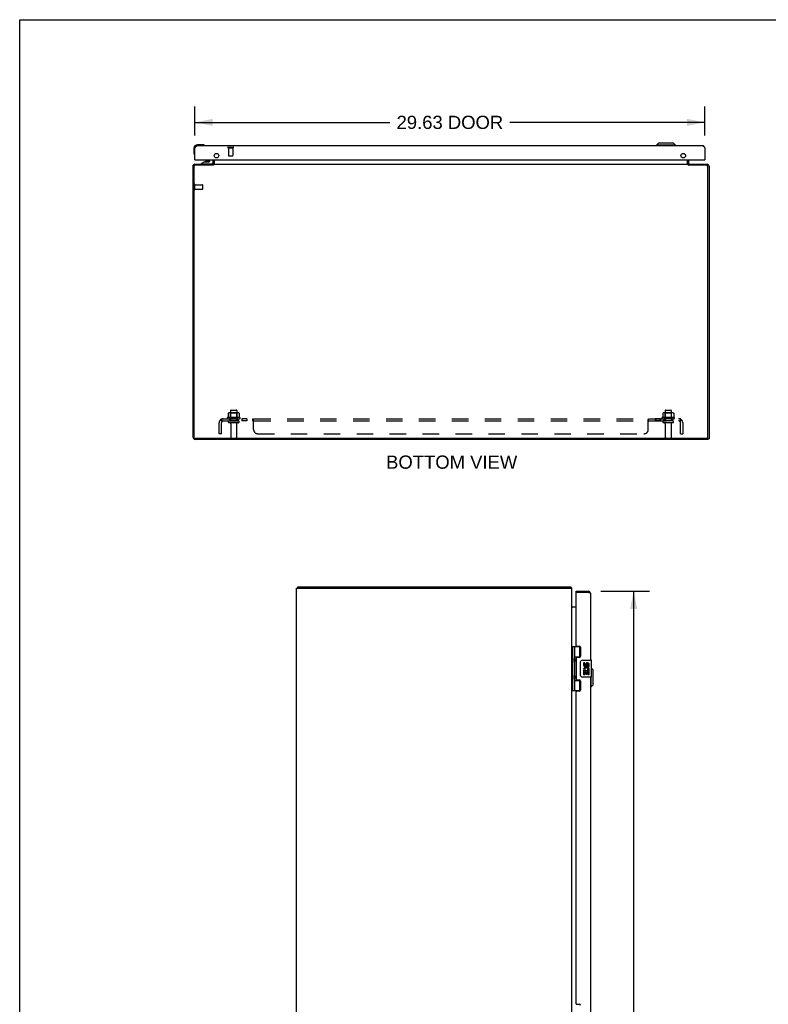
# Model space of a CAD drawing. Header units: inches. Extents: x 0 to 174, y 0 to 113.
# Tile 2 of 5: x 0 to 44, y 55 to 113. Entities that reach past the tile are written whole.
import ezdxf

# ---------------------------------------------------------------- set-up
doc = ezdxf.new("R2010")
doc.units = ezdxf.units.IN
doc.header["$LTSCALE"] = 9.570866
doc.header["$MEASUREMENT"] = 0
doc.linetypes.add('HIDDEN', pattern=[0.2, 0.1, -0.1])
doc.layers.get('0').update_dxf_attribs({"linetype": 'CONTINUOUS'})
for name, color, linetype in [('02___PRT_ALL_AXES', 7, 'CONTINUOUS'), ('DEFAULT_2', 8, 'HIDDEN'), ('DIMENSIONS', 7, 'CONTINUOUS')]:
    doc.layers.add(name, color=color, linetype=linetype)
doc.styles.get("Standard").update_dxf_attribs({"font": 'arial.ttf'})
doc.dimstyles.new('DIMSTYLE_1', dxfattribs={"dimtxt": 0.767717, "dimasz": 1.023622, "dimexe": 0.09, "dimexo": 0.07, "dimgap": 0.0375, "dimtad": 0, "dimtih": 1, "dimtoh": 1, "dimzin": 4, "dimdsep": 46, "dimtxsty": 'Standard', "dimblk": '_FILLED', "dimblk1": '_FILLED', "dimblk2": '_FILLED', "dimcen": 0.09, "dimazin": 1, "dimtfac": 1, "dimtdec": 3, "dimtofl": 0, "dimtmove": 0, "dimatfit": 3, "dimldrblk": '_FILLED', "dimfxl": 0, "dimtolj": 1, "dimtzin": 4, "dimarcsym": 0})

# ---------------------------------------------------------------- blocks, each defined once
blk = doc.blocks.new('_FILLED')
at = {"color": 0, "linetype": 'ByBlock'}
blk.add_solid([(0, 0), (-1, 0.2), (-1, -0.2)], dxfattribs=at)
blk = doc.blocks.new('*D4')
at = {"layer": 'DIMENSIONS', "color": 2, "linetype": 'Continuous'}
for p, q in [((33.763, 79.354), (36.602, 79.354)), ((35.68, 79.354), (35.68, 44.998)), ((35.68, 7.854), (35.68, 42.311)), ((33.763, 7.854), (36.602, 7.854))]:
    blk.add_line(p, q, dxfattribs=at)
at = {"layer": 'DIMENSIONS', "color": 2, "linetype": 'Continuous', "xscale": 1.0236220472, "yscale": 1.0236220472, "zscale": 1.0236220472}
for p, rotation in [((35.68, 79.354), 90), ((35.68, 7.854), 270)]:
    blk.add_blockref('_FILLED', p, dxfattribs=dict(at, rotation=rotation))
at = {"layer": 'DIMENSIONS', "color": 2, "linetype": 'Continuous', "insert": (35.68, 44.614), "char_height": 0.7677, "width": 3.21356, "attachment_point": 2, "line_spacing_factor": 0.9}
blk.add_mtext('71.50\\PDOOR', dxfattribs=at)
blk = doc.blocks.new('*D5')
at = {"layer": 'DIMENSIONS', "color": 2, "linetype": 'Continuous'}
for p, q in [((10.186, 105.864), (10.186, 107.548)), ((39.811, 105.864), (39.811, 107.548)), ((10.186, 106.627), (21.518, 106.627)), ((39.811, 106.627), (28.479, 106.627))]:
    blk.add_line(p, q, dxfattribs=at)
at = {"layer": 'DIMENSIONS', "color": 2, "linetype": 'Continuous', "xscale": 1.0236220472, "yscale": 1.0236220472, "zscale": 1.0236220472, "rotation": 180}
blk.add_blockref('_FILLED', (10.186, 106.627), dxfattribs=at)
at = {"layer": 'DIMENSIONS', "color": 2, "linetype": 'Continuous', "xscale": 1.0236220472, "yscale": 1.0236220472, "zscale": 1.0236220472}
blk.add_blockref('_FILLED', (39.811, 106.627), dxfattribs=at)
at = {"layer": 'DIMENSIONS', "color": 2, "linetype": 'Continuous', "insert": (24.999, 107.011), "char_height": 0.7677, "width": 6.1931, "attachment_point": 2, "line_spacing_factor": 0.9}
blk.add_mtext('29.63 DOOR', dxfattribs=at)

msp = doc.modelspace()

# ---------------------------------------------------------------- linework, layer by layer
at = {"color": 7, "linetype": 'Continuous'}
for p, q in [((0, 0), (0, 112.598)), ((0, 112.598), (174.016, 112.598)), ((37.128, 105.422), (37.01, 105.304)), ((37.994, 105.422), (37.128, 105.422)), ((37.994, 105.422), (38.113, 105.304)), ((10.126, 105.124), (10.126, 104.835)), ((10.126, 104.835), (10.129, 104.797)), ((10.616, 105.324), (10.326, 105.324)), ((10.654, 105.321), (10.616, 105.324)), ((10.751, 105.278), (10.751, 105.278)), ((38.113, 105.304), (37.01, 105.304)), ((37.01, 105.304), (37.01, 105.264)), ((38.113, 105.304), (38.113, 105.264)), ((10.171, 104.706), (10.172, 104.702)), ((10.172, 104.702), (10.173, 104.701)), ((10.201, 104.439), (10.186, 104.439)), ((10.736, 104.334), (10.56, 104.235)), ((10.56, 104.196), (10.56, 104.235)), ((10.736, 104.334), (11.013, 104.334)), ((10.895, 104.35), (10.825, 104.35)), ((10.965, 104.35), (10.895, 104.35)), ((11.044, 104.365), (11.044, 104.439)), ((11.229, 104.439), (11.229, 104.275)), ((11.311, 104.233), (11.311, 104.439)), ((38.811, 104.233), (38.811, 104.439)), ((39.796, 104.439), (39.811, 104.439)), ((11.15, 104.196), (10.56, 104.196)), ((10.766, 104.191), (10.765, 104.196)), ((11.024, 104.191), (11.025, 104.196)), ((11.236, 104.128), (11.236, 104.191)), ((11.253, 104.143), (11.236, 104.169)), ((38.869, 104.143), (38.886, 104.169)), ((38.886, 104.128), (38.886, 104.191)), ((39.986, 88.191), (39.986, 88.26)), ((39.986, 88.229), (40.061, 88.229)), ((16.154, 79.529), (16.154, 79.604)), ((32.028, 79.529), (32.028, 79.604)), ((32.053, 79.573), (32.028, 79.546)), ((32.339, 79.279), (32.339, 79.354)), ((32.354, 79.279), (32.339, 79.279)), ((33.047, 79.354), (33.047, 79.279)), ((32.096, 76.133), (32.096, 73.574)), ((32.096, 76.133), (32.58, 76.133)), ((32.135, 76.133), (32.135, 73.574)), ((32.234, 76.133), (32.234, 75.446)), ((32.554, 75.543), (32.554, 76.133)), ((32.091, 75.475), (32.096, 75.476)), ((32.091, 75.216), (32.096, 75.216)), ((32.234, 75.543), (32.581, 75.543)), ((32.234, 75.246), (32.234, 74.462)), ((32.25, 75.416), (32.25, 75.417)), ((32.25, 75.416), (32.25, 75.276)), ((32.25, 75.275), (32.25, 75.276)), ((32.25, 75.275), (32.25, 75.275)), ((32.523, 75.534), (32.575, 75.534)), ((32.599, 74.454), (32.599, 75.254)), ((32.699, 75.354), (33.209, 75.354)), ((33.224, 74.369), (33.224, 75.339)), ((32.091, 74.491), (32.096, 74.492)), ((33.321, 74.787), (33.224, 74.884)), ((33.321, 73.921), (33.321, 74.787)), ((32.091, 74.232), (32.096, 74.232)), ((32.234, 74.262), (32.234, 73.574)), ((32.234, 74.165), (32.581, 74.165)), ((32.25, 74.432), (32.25, 74.433)), ((32.25, 74.432), (32.25, 74.292)), ((32.25, 74.291), (32.25, 74.292)), ((32.25, 74.291), (32.25, 74.291)), ((32.575, 74.174), (32.523, 74.174)), ((32.554, 73.574), (32.554, 74.165)), ((33.209, 74.354), (32.699, 74.354)), ((33.203, 73.803), (33.203, 74.354)), ((33.321, 73.921), (33.203, 73.803)), ((32.096, 73.574), (32.58, 73.574)), ((33.203, 73.803), (33.164, 73.803))]:
    msp.add_line(p, q, dxfattribs=at)
at = {"color": 3, "linetype": 'Continuous'}
for p, q in [((10.186, 105.147), (10.194, 105.159)), ((10.186, 104.439), (10.186, 105.147)), ((10.194, 105.159), (10.199, 105.166)), ((39.694, 105.264), (10.303, 105.264)), ((39.792, 105.177), (39.797, 105.17)), ((39.797, 105.17), (39.802, 105.162)), ((39.811, 105.147), (39.811, 104.439)), ((10.201, 104.439), (39.796, 104.439)), ((11.236, 104.233), (11.236, 104.439)), ((11.313, 104.198), (11.313, 104.439)), ((38.809, 104.439), (38.809, 104.198)), ((38.886, 104.233), (38.886, 104.439)), ((10.061, 104.074), (10.061, 88.327)), ((10.124, 104.048), (10.124, 88.284)), ((10.178, 104.191), (11.236, 104.191)), ((11.238, 104.128), (10.204, 104.128)), ((11.24, 104.13), (11.238, 104.128)), ((11.243, 104.133), (11.24, 104.13)), ((11.245, 104.135), (11.243, 104.133)), ((11.251, 104.14), (11.245, 104.135)), ((11.253, 104.142), (11.251, 104.14)), ((11.263, 104.191), (11.263, 104.153)), ((11.263, 104.191), (38.859, 104.191)), ((38.859, 104.191), (38.859, 104.153)), ((38.877, 104.135), (38.88, 104.133)), ((38.88, 104.133), (38.883, 104.13)), ((38.883, 104.13), (38.884, 104.128)), ((39.918, 104.128), (38.884, 104.128)), ((38.886, 104.191), (39.944, 104.191)), ((39.998, 88.284), (39.998, 104.048)), ((40.061, 104.074), (40.061, 88.229)), ((10.154, 88.254), (39.968, 88.254)), ((39.986, 88.191), (10.197, 88.191)), ((16.154, 79.604), (32.028, 79.604)), ((16.091, 7.679), (16.091, 79.529)), ((16.091, 79.529), (32.091, 79.529)), ((32.091, 7.679), (32.091, 79.529)), ((32.339, 79.354), (33.047, 79.354)), ((32.339, 76.195), (32.339, 79.264)), ((33.047, 79.279), (32.354, 79.279)), ((33.071, 79.273), (33.047, 79.279)), ((33.082, 79.271), (33.071, 79.273)), ((33.088, 79.269), (33.082, 79.271)), ((33.095, 79.267), (33.088, 79.269)), ((33.101, 79.266), (33.095, 79.267)), ((33.164, 79.237), (33.164, 75.354)), ((32.339, 78.429), (32.098, 78.429)), ((32.37, 76.164), (32.527, 76.164)), ((32.589, 76.102), (32.589, 75.573)), ((32.339, 75.48), (32.339, 74.227)), ((32.527, 75.511), (32.37, 75.511)), ((32.37, 74.196), (32.527, 74.196)), ((32.589, 74.134), (32.589, 73.605)), ((33.164, 74.354), (33.164, 54.52)), ((32.339, 55.362), (32.339, 73.512)), ((32.527, 73.543), (32.37, 73.543)), ((32.37, 55.331), (32.527, 55.331))]:
    msp.add_line(p, q, dxfattribs=at)
for points in [[(10.199, 105.166), (10.203, 105.174), (10.206, 105.177), (10.208, 105.181), (10.211, 105.185), (10.213, 105.188), (10.216, 105.192), (10.218, 105.195), (10.22, 105.199), (10.223, 105.202), (10.225, 105.206), (10.228, 105.209), (10.23, 105.212), (10.233, 105.215), (10.235, 105.218), (10.238, 105.221), (10.24, 105.224), (10.242, 105.227), (10.245, 105.23), (10.247, 105.233), (10.25, 105.235), (10.252, 105.238), (10.255, 105.24), (10.257, 105.242), (10.26, 105.244), (10.262, 105.247), (10.264, 105.249), (10.267, 105.25), (10.269, 105.252), (10.272, 105.254), (10.274, 105.255), (10.277, 105.257), (10.279, 105.258), (10.281, 105.259), (10.284, 105.26), (10.286, 105.261), (10.289, 105.262), (10.291, 105.263), (10.294, 105.263), (10.296, 105.264), (10.298, 105.264), (10.301, 105.264), (10.303, 105.264)], [(39.694, 105.264), (39.697, 105.264), (39.699, 105.264), (39.702, 105.264), (39.704, 105.263), (39.707, 105.263), (39.709, 105.262), (39.711, 105.261), (39.714, 105.26), (39.716, 105.259), (39.719, 105.258), (39.721, 105.257), (39.724, 105.255), (39.726, 105.254), (39.728, 105.252), (39.731, 105.25), (39.733, 105.249), (39.736, 105.247), (39.738, 105.244), (39.741, 105.242), (39.743, 105.24), (39.746, 105.238), (39.748, 105.235), (39.75, 105.233), (39.753, 105.23), (39.755, 105.227), (39.758, 105.224), (39.76, 105.221), (39.763, 105.218), (39.765, 105.215), (39.768, 105.212), (39.77, 105.209), (39.772, 105.206), (39.775, 105.202), (39.777, 105.199), (39.78, 105.195), (39.782, 105.192), (39.785, 105.188), (39.787, 105.185), (39.789, 105.181), (39.792, 105.177)], [(39.802, 105.162), (39.809, 105.151), (39.811, 105.147)], [(11.217, 104.198), (11.218, 104.198), (11.219, 104.198), (11.219, 104.198), (11.22, 104.198), (11.221, 104.198), (11.223, 104.197), (11.224, 104.197), (11.225, 104.196)], [(11.225, 104.196), (11.228, 104.194), (11.229, 104.194), (11.231, 104.193), (11.232, 104.192), (11.234, 104.192), (11.235, 104.191), (11.236, 104.191)], [(11.263, 104.153), (11.262, 104.152), (11.261, 104.15), (11.259, 104.149), (11.258, 104.148), (11.257, 104.146), (11.256, 104.145), (11.254, 104.144), (11.253, 104.142)], [(11.306, 104.198), (11.305, 104.197), (11.304, 104.197), (11.302, 104.196), (11.301, 104.195), (11.3, 104.195), (11.298, 104.194), (11.297, 104.193), (11.296, 104.192)], [(11.313, 104.198), (11.312, 104.198), (11.311, 104.198), (11.31, 104.198), (11.309, 104.198), (11.308, 104.198), (11.306, 104.198)], [(38.809, 104.198), (38.81, 104.198), (38.811, 104.198), (38.813, 104.198), (38.814, 104.198), (38.815, 104.198), (38.816, 104.198)], [(38.816, 104.198), (38.818, 104.197), (38.819, 104.197), (38.82, 104.196), (38.822, 104.195), (38.823, 104.195), (38.824, 104.194), (38.826, 104.193), (38.827, 104.192)], [(38.859, 104.153), (38.861, 104.152), (38.862, 104.15), (38.863, 104.149), (38.865, 104.148), (38.866, 104.146), (38.867, 104.145), (38.868, 104.144), (38.87, 104.142), (38.871, 104.141), (38.877, 104.135)], [(38.895, 104.194), (38.893, 104.194), (38.892, 104.193), (38.89, 104.192), (38.889, 104.192), (38.888, 104.191), (38.886, 104.191)], [(38.905, 104.198), (38.905, 104.198), (38.904, 104.198), (38.903, 104.198), (38.902, 104.198), (38.901, 104.198), (38.9, 104.197), (38.899, 104.197), (38.898, 104.196), (38.895, 104.194)], [(32.045, 79.585), (32.042, 79.59), (32.041, 79.592), (32.04, 79.594), (32.038, 79.596), (32.037, 79.597), (32.036, 79.599), (32.035, 79.601), (32.033, 79.602), (32.032, 79.603), (32.031, 79.603), (32.03, 79.603), (32.029, 79.604), (32.028, 79.604)], [(32.053, 79.573), (32.051, 79.574), (32.05, 79.576), (32.049, 79.578), (32.047, 79.58), (32.046, 79.583), (32.045, 79.585)], [(33.164, 79.237), (33.164, 79.238), (33.164, 79.238), (33.163, 79.239), (33.163, 79.24), (33.162, 79.241), (33.162, 79.242), (33.161, 79.242), (33.16, 79.243), (33.159, 79.244), (33.158, 79.245), (33.157, 79.246), (33.156, 79.246), (33.155, 79.247), (33.153, 79.248), (33.152, 79.249), (33.15, 79.25), (33.149, 79.25), (33.147, 79.251), (33.145, 79.252), (33.143, 79.253), (33.141, 79.254), (33.139, 79.254), (33.137, 79.255), (33.134, 79.256), (33.132, 79.257), (33.13, 79.258), (33.127, 79.259), (33.124, 79.259), (33.122, 79.26), (33.119, 79.261), (33.116, 79.262), (33.113, 79.263), (33.11, 79.263), (33.107, 79.264), (33.101, 79.266)], [(32.093, 78.444), (32.092, 78.446), (32.092, 78.447), (32.091, 78.449), (32.091, 78.45)], [(32.098, 78.429), (32.098, 78.43), (32.098, 78.431), (32.098, 78.433), (32.098, 78.434), (32.098, 78.435), (32.097, 78.437), (32.096, 78.438), (32.096, 78.44), (32.095, 78.441), (32.094, 78.443), (32.093, 78.444)], [(32.098, 78.448), (32.098, 78.447), (32.098, 78.447), (32.098, 78.446), (32.098, 78.445), (32.098, 78.444), (32.097, 78.443), (32.097, 78.442), (32.096, 78.441), (32.096, 78.44)]]:
    msp.add_lwpolyline(points, dxfattribs=at)
at = {"color": 7, "linetype": 'Continuous'}
for points in [[(10.751, 105.278), (10.75, 105.278), (10.748, 105.278), (10.745, 105.279)], [(10.173, 104.701), (10.173, 104.699), (10.173, 104.699)], [(32.234, 75.49), (32.235, 75.481), (32.237, 75.472), (32.24, 75.461), (32.244, 75.45), (32.248, 75.438), (32.253, 75.427), (32.258, 75.415), (32.262, 75.403), (32.267, 75.392), (32.271, 75.38), (32.274, 75.369), (32.275, 75.357), (32.276, 75.346), (32.275, 75.334), (32.274, 75.323), (32.271, 75.311), (32.267, 75.3), (32.262, 75.288), (32.258, 75.276), (32.253, 75.265), (32.248, 75.253), (32.244, 75.241), (32.24, 75.23), (32.237, 75.22), (32.235, 75.21), (32.234, 75.202)], [(32.599, 75.254), (32.599, 75.26), (32.6, 75.266), (32.601, 75.272), (32.602, 75.278), (32.604, 75.284), (32.606, 75.29)], [(32.234, 74.506), (32.235, 74.497), (32.237, 74.488), (32.24, 74.477), (32.244, 74.466), (32.248, 74.454), (32.253, 74.443), (32.258, 74.431), (32.262, 74.419), (32.267, 74.408), (32.271, 74.396), (32.274, 74.385), (32.275, 74.373), (32.276, 74.362), (32.275, 74.35), (32.274, 74.339), (32.271, 74.327), (32.267, 74.316), (32.262, 74.304), (32.258, 74.292), (32.253, 74.281), (32.248, 74.269), (32.244, 74.257), (32.24, 74.246), (32.237, 74.236), (32.235, 74.226), (32.234, 74.218)], [(32.606, 74.418), (32.604, 74.423), (32.602, 74.429), (32.601, 74.435), (32.6, 74.441), (32.599, 74.447), (32.599, 74.454)]]:
    msp.add_lwpolyline(points, dxfattribs=at)
at = {"color": 3, "linetype": 'Continuous'}
for centre in [(11.436, 104.689), (38.561, 104.689)]:
    msp.add_circle(centre, 0.133, dxfattribs=at)
at = {"color": 7, "linetype": 'Continuous'}
for centre, radius, start, end in [((10.326, 105.124), 0.2, 90, 180), ((10.376, 104.835), 0.25, 180, 210.8899), ((10.616, 105.074), 0.25, 59.1101, 90), ((10.736, 105.279), 0.015, 270, 353.6204), ((10.736, 105.276), 0.015, 6.3796, 59.1101), ((10.175, 104.714), 0.015, 210.8899, 263.6204), ((10.171, 104.714), 0.015, 276.3796, 360), ((10.825, 104.26), 0.09, 90, 124.6434), ((10.965, 104.26), 0.09, 55.8656, 90), ((11.013, 104.365), 0.031, 270, 360), ((11.15, 104.275), 0.079, 270, 360), ((11.194, 104.233), 0.117, 342.294, 360), ((38.928, 104.233), 0.117, 180, 197.706), ((33.047, 79.237), 0.042, 64.1734, 90), ((32.16, 75.416), 0.09, 0.672, 34.6434), ((32.16, 75.276), 0.09, 325.3566, 359.328), ((32.699, 75.254), 0.1, 90, 158.7946), ((33.209, 75.339), 0.015, 0, 90), ((32.16, 74.432), 0.09, 0.672, 34.6434), ((32.16, 74.292), 0.09, 325.3566, 359.328), ((32.699, 74.454), 0.1, 201.205, 270), ((33.209, 74.369), 0.015, 270, 360)]:
    msp.add_arc(centre, radius, start, end, dxfattribs=at)
at = {"color": 3, "linetype": 'Continuous'}
for centre, radius, start, end in [((10.303, 105.147), 0.117, 90, 180), ((39.694, 105.147), 0.117, 0, 90), ((10.201, 104.454), 0.015, 180, 270), ((11.194, 104.233), 0.042, 270, 360), ((38.928, 104.233), 0.042, 180, 270), ((39.796, 104.454), 0.015, 270, 360), ((10.178, 104.074), 0.117, 90, 180), ((10.204, 104.048), 0.08, 90, 180), ((39.918, 104.048), 0.08, 0, 90), ((39.944, 104.074), 0.117, 0, 90), ((10.197, 88.327), 0.136, 180, 270), ((10.154, 88.284), 0.03, 180, 270), ((39.968, 88.284), 0.03, 270, 360), ((31.974, 79.487), 0.117, 21.0421, 47.4431), ((32.354, 79.264), 0.015, 90, 180), ((33.047, 79.237), 0.117, 0, 90), ((32.133, 78.471), 0.042, 199.8593, 270), ((32.37, 76.195), 0.031, 180, 270), ((32.527, 76.102), 0.062, 0, 90), ((32.37, 75.48), 0.031, 90, 180), ((32.527, 75.573), 0.062, 270, 360), ((32.37, 74.227), 0.031, 180, 270), ((32.527, 74.134), 0.062, 0, 90), ((32.37, 73.512), 0.031, 90, 180), ((32.527, 73.605), 0.062, 270, 360), ((32.37, 55.362), 0.031, 180, 270), ((32.527, 55.269), 0.062, 0, 90)]:
    msp.add_arc(centre, radius, start, end, dxfattribs=at)
at = {"color": 7, "linetype": 'Continuous'}
for centre in [(32.323, 75.346), (32.323, 74.362)]:
    msp.add_ellipse(centre, major_axis=(0, 0.188), ratio=0.5625, start_param=1.007189, end_param=2.134404, dxfattribs=at)
at = {"layer": '02___PRT_ALL_AXES', "color": 8, "linetype": 'HIDDEN'}
for p, q in [((12.137, 105.146), (12.137, 104.699)), ((12.137, 105.146), (12.385, 105.146)), ((12.385, 105.146), (12.385, 104.699)), ((10.179, 102.742), (10.179, 102.99)), ((10.179, 102.99), (10.626, 102.99)), ((10.179, 102.742), (10.626, 102.742)), ((12.792, 89.461), (12.081, 89.461)), ((12.102, 89.391), (12.186, 89.391)), ((12.186, 89.391), (12.186, 89.266)), ((12.686, 89.391), (12.186, 89.391)), ((12.253, 89.861), (12.253, 89.266)), ((12.619, 89.861), (12.619, 89.266)), ((12.686, 89.391), (12.686, 89.266)), ((12.686, 89.391), (12.771, 89.391)), ((12.915, 89.391), (12.915, 89.266)), ((13.196, 89.391), (12.915, 89.391)), ((13.196, 89.391), (13.196, 89.266)), ((37.247, 89.391), (36.927, 89.391)), ((36.927, 89.391), (36.927, 89.266)), ((36.966, 89.391), (36.966, 89.266)), ((37.208, 89.391), (37.208, 89.266)), ((37.247, 89.391), (37.247, 89.266)), ((38.042, 89.461), (37.331, 89.461)), ((37.352, 89.391), (37.436, 89.391)), ((37.936, 89.391), (37.436, 89.391)), ((37.436, 89.391), (37.436, 89.266)), ((37.503, 89.861), (37.503, 89.266)), ((37.869, 89.861), (37.869, 89.266)), ((37.936, 89.391), (38.021, 89.391)), ((37.936, 89.391), (37.936, 89.266)), ((12.686, 89.266), (12.186, 89.266)), ((12.27, 89.098), (12.27, 88.296)), ((12.602, 89.098), (12.602, 88.296)), ((13.196, 89.266), (12.915, 89.266)), ((37.247, 89.266), (36.927, 89.266)), ((37.936, 89.266), (37.436, 89.266)), ((37.52, 89.098), (37.52, 88.296)), ((37.852, 89.098), (37.852, 88.296))]:
    msp.add_line(p, q, dxfattribs=at)
at = {"layer": '02___PRT_ALL_AXES', "color": 7, "linetype": 'Continuous'}
for p, q in [((32.523, 75.534), (32.523, 75.511)), ((32.774, 75.2), (32.774, 75.063)), ((32.837, 75.2), (32.774, 75.2)), ((32.837, 75.063), (32.837, 75.2)), ((32.902, 75.126), (32.902, 75.057)), ((32.963, 75.063), (32.963, 75.105)), ((33.026, 74.969), (33.026, 75.105)), ((33.086, 74.969), (33.086, 75.126)), ((32.774, 74.738), (32.774, 74.508)), ((32.792, 74.738), (32.774, 74.738)), ((32.774, 74.508), (32.837, 74.508)), ((32.827, 74.738), (32.854, 74.757)), ((32.827, 74.738), (33.086, 74.738)), ((32.837, 74.508), (32.837, 74.675)), ((32.837, 74.675), (32.902, 74.675)), ((32.902, 74.675), (32.902, 74.539)), ((32.902, 74.539), (32.963, 74.539)), ((32.963, 74.539), (32.963, 74.675)), ((32.963, 74.675), (33.026, 74.675)), ((33.018, 74.774), (33.076, 74.749)), ((33.026, 74.969), (33.086, 74.969)), ((33.026, 74.508), (33.026, 74.675)), ((33.026, 74.508), (33.086, 74.508)), ((33.086, 74.785), (33.086, 74.838)), ((33.086, 74.508), (33.086, 74.738)), ((32.523, 74.196), (32.523, 74.174))]:
    msp.add_line(p, q, dxfattribs=at)
at = {"layer": '02___PRT_ALL_AXES', "color": 8, "linetype": 'HIDDEN'}
for centre, radius, start, end in [((12.102, 89.43), 0.0384, 124.4497, 270), ((12.436, 88.861), 0.698, 117.6814, 120.6631), ((12.436, 88.861), 0.698, 59.3369, 62.3186), ((12.771, 89.43), 0.0384, 270, 55.5503), ((37.352, 89.43), 0.0384, 124.4497, 270), ((37.686, 88.861), 0.698, 117.6814, 120.6631), ((37.686, 88.861), 0.698, 59.3369, 62.3186), ((38.021, 89.43), 0.0384, 270, 55.5503)]:
    msp.add_arc(centre, radius, start, end, dxfattribs=at)
at = {"layer": '02___PRT_ALL_AXES', "color": 7, "linetype": 'Continuous'}
for centre, radius, start, end in [((32.868, 75.063), 0.0943, 180, 360), ((32.868, 75.063), 0.0314, 180, 261.2295), ((32.868, 75.068), 0.0362, 263.4285, 341.7628), ((32.994, 75.105), 0.0943, 71.7267, 167.4338), ((32.994, 75.105), 0.0314, 0, 180.0485), ((32.994, 75.105), 0.0943, 12.5402, 71.701), ((32.928, 74.811), 0.154, 161.4199, 206.1963), ((32.931, 74.812), 0.157, 9.7031, 161.8791), ((32.931, 74.812), 0.157, 205.737, 207.8532), ((32.931, 74.812), 0.0943, 336.5966, 215.1122), ((32.931, 74.812), 0.157, 336.5966, 350.2969)]:
    msp.add_arc(centre, radius, start, end, dxfattribs=at)
at = {"layer": 'DEFAULT_2', "color": 8, "linetype": 'HIDDEN'}
for p, q in [((12.119, 105.189), (12.403, 105.189)), ((12.119, 105.146), (12.403, 105.146)), ((12.147, 104.689), (12.375, 104.689)), ((10.136, 102.724), (10.136, 103.008)), ((10.179, 102.724), (10.179, 103.008)), ((10.636, 102.752), (10.636, 102.98)), ((11.718, 89.266), (11.718, 89.391)), ((11.718, 89.391), (38.405, 89.391)), ((12.117, 89.706), (12.117, 89.488)), ((12.692, 89.727), (12.181, 89.727)), ((12.253, 89.707), (12.233, 89.727)), ((12.253, 89.411), (12.233, 89.391)), ((12.253, 89.411), (12.253, 89.707)), ((12.62, 89.707), (12.253, 89.707)), ((12.62, 89.411), (12.253, 89.411)), ((12.283, 89.891), (12.589, 89.891)), ((12.62, 89.707), (12.64, 89.727)), ((12.62, 89.411), (12.62, 89.707)), ((12.62, 89.411), (12.64, 89.391)), ((12.755, 89.706), (12.755, 89.488)), ((13.557, 89.266), (13.557, 89.391)), ((36.565, 89.266), (36.565, 89.391)), ((37.367, 89.706), (37.367, 89.488)), ((37.942, 89.727), (37.431, 89.727)), ((37.503, 89.707), (37.483, 89.727)), ((37.503, 89.411), (37.483, 89.391)), ((37.87, 89.707), (37.503, 89.707)), ((37.503, 89.411), (37.503, 89.707)), ((37.87, 89.411), (37.503, 89.411)), ((37.533, 89.891), (37.839, 89.891)), ((37.87, 89.707), (37.89, 89.727)), ((37.87, 89.411), (37.87, 89.707)), ((37.87, 89.411), (37.89, 89.391)), ((38.005, 89.706), (38.005, 89.488)), ((38.405, 89.266), (38.405, 89.391)), ((11.593, 88.516), (11.593, 89.154)), ((11.679, 89.337), (11.758, 89.241)), ((11.718, 89.323), (11.718, 89.322)), ((11.718, 89.266), (38.405, 89.266)), ((11.718, 88.516), (11.718, 89.154)), ((12.701, 89.16), (12.172, 89.16)), ((13.593, 88.766), (13.593, 89.337)), ((36.53, 88.766), (36.53, 89.337)), ((36.564, 89.266), (36.565, 89.266)), ((37.951, 89.16), (37.422, 89.16)), ((38.444, 89.337), (38.364, 89.241)), ((38.405, 88.516), (38.405, 89.154)), ((38.53, 89.154), (38.53, 88.516)), ((11.718, 88.516), (11.593, 88.516)), ((12.3, 88.266), (12.572, 88.266)), ((13.843, 88.516), (36.28, 88.516)), ((37.55, 88.266), (37.822, 88.266)), ((38.405, 88.516), (38.53, 88.516))]:
    msp.add_line(p, q, dxfattribs=at)
for points in [[(11.679, 89.337), (11.681, 89.339), (11.683, 89.342), (11.685, 89.344), (11.687, 89.347), (11.689, 89.351), (11.691, 89.354), (11.693, 89.358), (11.694, 89.361)], [(11.694, 89.361), (11.697, 89.369), (11.699, 89.372), (11.7, 89.375), (11.702, 89.378), (11.704, 89.381), (11.705, 89.384), (11.707, 89.386), (11.709, 89.388), (11.711, 89.389), (11.713, 89.39), (11.715, 89.391), (11.716, 89.391), (11.718, 89.391)], [(12.117, 89.488), (12.117, 89.486), (12.117, 89.485), (12.117, 89.484), (12.117, 89.483), (12.116, 89.483), (12.116, 89.482), (12.115, 89.482), (12.115, 89.481), (12.115, 89.481), (12.114, 89.481), (12.114, 89.48), (12.114, 89.48), (12.114, 89.48), (12.113, 89.48), (12.113, 89.479), (12.113, 89.479), (12.112, 89.479), (12.112, 89.479)], [(12.123, 89.715), (12.122, 89.714), (12.121, 89.713), (12.12, 89.712), (12.119, 89.711), (12.118, 89.709), (12.118, 89.707), (12.117, 89.706)], [(12.749, 89.715), (12.751, 89.714), (12.752, 89.713), (12.753, 89.712), (12.754, 89.711), (12.755, 89.709), (12.755, 89.707), (12.755, 89.706)], [(12.761, 89.479), (12.76, 89.479), (12.76, 89.479), (12.76, 89.479), (12.759, 89.48), (12.759, 89.48), (12.759, 89.48), (12.759, 89.48), (12.758, 89.481), (12.758, 89.481), (12.758, 89.481), (12.757, 89.482), (12.757, 89.482), (12.757, 89.483), (12.756, 89.483), (12.756, 89.484), (12.756, 89.485), (12.755, 89.486), (12.755, 89.488)], [(13.567, 89.386), (13.565, 89.388), (13.564, 89.389), (13.562, 89.39), (13.56, 89.391), (13.559, 89.391), (13.557, 89.391)], [(13.569, 89.384), (13.567, 89.386), (13.565, 89.388), (13.564, 89.389), (13.562, 89.39), (13.56, 89.391)], [(13.576, 89.372), (13.574, 89.375), (13.573, 89.378), (13.571, 89.381), (13.569, 89.384)], [(13.579, 89.365), (13.577, 89.369), (13.576, 89.372)], [(13.593, 89.337), (13.591, 89.339), (13.589, 89.342), (13.588, 89.344), (13.586, 89.347), (13.585, 89.351), (13.583, 89.354), (13.582, 89.358), (13.579, 89.365)], [(36.53, 89.337), (36.532, 89.339), (36.533, 89.342), (36.535, 89.344), (36.536, 89.347), (36.538, 89.351), (36.54, 89.354), (36.541, 89.358)], [(36.541, 89.358), (36.544, 89.365), (36.546, 89.369), (36.547, 89.372)], [(36.547, 89.372), (36.549, 89.375), (36.55, 89.378), (36.552, 89.381), (36.554, 89.384)], [(36.554, 89.384), (36.556, 89.386), (36.557, 89.388), (36.559, 89.389)], [(36.556, 89.386), (36.557, 89.388), (36.559, 89.389), (36.561, 89.39), (36.563, 89.391), (36.564, 89.391), (36.565, 89.391)], [(36.563, 89.391), (36.564, 89.391), (36.565, 89.391)], [(37.367, 89.488), (37.367, 89.486), (37.367, 89.485), (37.367, 89.484), (37.367, 89.483), (37.366, 89.483), (37.366, 89.482), (37.365, 89.482), (37.365, 89.481), (37.365, 89.481), (37.364, 89.481), (37.364, 89.48), (37.364, 89.48), (37.364, 89.48), (37.363, 89.48), (37.363, 89.479), (37.363, 89.479), (37.362, 89.479), (37.362, 89.479)], [(37.373, 89.715), (37.372, 89.714), (37.371, 89.713), (37.37, 89.712), (37.369, 89.711), (37.368, 89.709), (37.368, 89.707), (37.367, 89.706)], [(37.999, 89.715), (38.001, 89.714), (38.002, 89.713), (38.003, 89.712), (38.004, 89.711), (38.005, 89.709), (38.005, 89.707), (38.005, 89.706)], [(38.011, 89.479), (38.01, 89.479), (38.01, 89.479), (38.01, 89.479), (38.009, 89.48), (38.009, 89.48), (38.009, 89.48), (38.009, 89.48), (38.008, 89.481), (38.008, 89.481), (38.008, 89.481), (38.007, 89.482), (38.007, 89.482), (38.007, 89.483), (38.006, 89.483), (38.006, 89.484), (38.006, 89.485), (38.005, 89.486), (38.005, 89.488)], [(38.425, 89.369), (38.424, 89.372), (38.422, 89.375), (38.421, 89.378), (38.419, 89.381), (38.417, 89.384), (38.416, 89.386), (38.414, 89.388), (38.412, 89.389), (38.41, 89.39), (38.408, 89.391), (38.407, 89.391), (38.405, 89.391)], [(38.444, 89.337), (38.441, 89.339), (38.439, 89.342), (38.437, 89.344), (38.435, 89.347), (38.434, 89.351), (38.432, 89.354), (38.43, 89.358), (38.428, 89.361), (38.425, 89.369)], [(11.741, 89.262), (11.741, 89.262), (11.741, 89.262), (11.74, 89.263), (11.74, 89.263), (11.74, 89.263), (11.74, 89.264), (11.739, 89.264), (11.739, 89.265), (11.739, 89.265), (11.738, 89.266), (11.738, 89.266), (11.738, 89.267), (11.737, 89.267), (11.737, 89.268), (11.737, 89.269), (11.736, 89.269), (11.736, 89.27), (11.736, 89.271), (11.735, 89.271), (11.735, 89.272), (11.735, 89.273), (11.734, 89.273), (11.734, 89.274), (11.734, 89.275), (11.733, 89.276), (11.733, 89.276), (11.733, 89.277), (11.732, 89.278), (11.732, 89.279), (11.732, 89.279), (11.731, 89.28), (11.731, 89.281), (11.73, 89.282), (11.73, 89.283), (11.73, 89.284), (11.729, 89.284), (11.729, 89.285), (11.729, 89.286), (11.728, 89.287), (11.728, 89.288), (11.728, 89.289), (11.727, 89.29), (11.727, 89.291), (11.726, 89.292), (11.726, 89.293), (11.726, 89.294), (11.725, 89.295), (11.725, 89.296), (11.725, 89.297), (11.724, 89.298), (11.724, 89.299), (11.724, 89.3), (11.723, 89.301), (11.723, 89.303), (11.723, 89.304), (11.722, 89.305), (11.722, 89.306), (11.722, 89.307), (11.721, 89.308), (11.721, 89.309), (11.721, 89.31), (11.72, 89.311), (11.72, 89.312), (11.72, 89.313), (11.72, 89.314), (11.72, 89.315), (11.719, 89.316), (11.719, 89.317), (11.719, 89.318), (11.719, 89.319), (11.719, 89.32), (11.718, 89.32), (11.718, 89.321), (11.718, 89.322), (11.718, 89.323), (11.718, 89.324), (11.718, 89.324), (11.718, 89.325), (11.718, 89.325), (11.718, 89.326), (11.718, 89.326), (11.718, 89.326)], [(11.718, 89.326), (11.718, 89.326), (11.718, 89.326), (11.718, 89.326), (11.718, 89.326), (11.718, 89.325), (11.718, 89.325), (11.718, 89.324), (11.718, 89.324), (11.718, 89.323)], [(11.745, 89.248), (11.741, 89.252), (11.739, 89.254), (11.737, 89.256), (11.735, 89.258), (11.732, 89.259), (11.73, 89.261), (11.728, 89.263), (11.725, 89.264), (11.723, 89.265), (11.721, 89.266), (11.719, 89.266), (11.718, 89.266)], [(11.738, 89.266), (11.738, 89.265), (11.739, 89.265), (11.739, 89.264), (11.739, 89.264), (11.74, 89.264), (11.74, 89.263), (11.74, 89.263), (11.74, 89.263), (11.74, 89.262), (11.741, 89.262), (11.741, 89.262)], [(11.758, 89.241), (11.758, 89.24), (11.757, 89.24), (11.756, 89.24), (11.755, 89.24), (11.754, 89.241), (11.753, 89.242), (11.752, 89.243), (11.75, 89.244), (11.749, 89.245), (11.747, 89.247), (11.745, 89.248)], [(13.565, 89.263), (13.563, 89.264), (13.562, 89.265), (13.56, 89.266), (13.559, 89.266), (13.557, 89.266)], [(13.567, 89.259), (13.566, 89.261), (13.565, 89.263), (13.563, 89.264), (13.562, 89.265), (13.56, 89.266), (13.559, 89.266), (13.557, 89.266)], [(13.573, 89.252), (13.57, 89.256), (13.569, 89.258), (13.567, 89.259)], [(13.593, 89.241), (13.591, 89.24), (13.589, 89.24), (13.587, 89.24), (13.586, 89.24), (13.584, 89.241), (13.583, 89.242), (13.581, 89.243), (13.58, 89.244), (13.578, 89.245), (13.577, 89.247), (13.576, 89.248), (13.574, 89.25), (13.573, 89.252)], [(13.583, 89.242), (13.581, 89.243), (13.58, 89.244), (13.578, 89.245)], [(13.593, 89.241), (13.591, 89.24), (13.589, 89.24), (13.587, 89.24), (13.586, 89.24), (13.584, 89.241)], [(36.53, 89.241), (36.532, 89.24), (36.534, 89.24), (36.535, 89.24), (36.537, 89.24), (36.538, 89.241), (36.54, 89.242), (36.541, 89.243), (36.543, 89.244), (36.544, 89.245), (36.546, 89.247), (36.547, 89.248)], [(36.53, 89.241), (36.532, 89.24), (36.534, 89.24), (36.535, 89.24), (36.537, 89.24), (36.538, 89.241), (36.54, 89.242), (36.541, 89.243), (36.543, 89.244), (36.544, 89.245)], [(36.547, 89.248), (36.549, 89.25), (36.55, 89.252), (36.553, 89.256)], [(36.553, 89.256), (36.554, 89.258), (36.555, 89.259)], [(36.555, 89.259), (36.557, 89.261), (36.558, 89.263), (36.56, 89.264), (36.561, 89.265), (36.563, 89.266)], [(36.558, 89.263), (36.56, 89.264), (36.561, 89.265), (36.563, 89.266), (36.564, 89.266), (36.565, 89.266)], [(38.364, 89.241), (38.365, 89.24), (38.366, 89.24), (38.367, 89.24), (38.367, 89.24), (38.369, 89.241), (38.37, 89.242), (38.371, 89.243), (38.373, 89.244), (38.374, 89.245), (38.376, 89.247), (38.378, 89.248), (38.382, 89.252)], [(38.405, 89.326), (38.405, 89.326), (38.405, 89.326), (38.405, 89.325), (38.405, 89.325), (38.405, 89.325), (38.405, 89.324), (38.405, 89.324), (38.405, 89.323), (38.405, 89.322), (38.405, 89.322), (38.405, 89.321), (38.404, 89.321), (38.404, 89.32), (38.404, 89.319), (38.404, 89.319), (38.404, 89.318), (38.404, 89.317), (38.404, 89.316), (38.403, 89.316), (38.403, 89.315), (38.403, 89.314), (38.403, 89.314), (38.403, 89.313), (38.403, 89.312), (38.402, 89.311), (38.402, 89.311), (38.402, 89.31), (38.402, 89.309), (38.402, 89.308), (38.401, 89.307), (38.401, 89.307), (38.401, 89.306), (38.401, 89.305), (38.4, 89.304), (38.4, 89.303), (38.4, 89.302), (38.4, 89.302), (38.399, 89.301), (38.399, 89.3), (38.399, 89.299), (38.398, 89.298), (38.398, 89.297), (38.398, 89.296), (38.398, 89.295), (38.397, 89.294), (38.397, 89.293), (38.396, 89.292), (38.396, 89.292), (38.396, 89.291), (38.395, 89.29), (38.395, 89.289), (38.395, 89.288), (38.394, 89.287), (38.394, 89.286), (38.393, 89.285), (38.393, 89.284), (38.393, 89.283), (38.392, 89.282), (38.392, 89.281), (38.391, 89.28), (38.391, 89.279), (38.391, 89.278), (38.39, 89.277), (38.39, 89.276), (38.389, 89.276), (38.389, 89.275), (38.389, 89.274), (38.388, 89.273), (38.388, 89.272), (38.388, 89.272), (38.387, 89.271), (38.387, 89.27), (38.386, 89.27), (38.386, 89.269), (38.386, 89.268), (38.385, 89.268), (38.385, 89.267), (38.385, 89.266), (38.384, 89.266), (38.384, 89.265), (38.384, 89.264), (38.383, 89.264), (38.383, 89.263), (38.383, 89.263), (38.382, 89.263), (38.382, 89.262)], [(38.382, 89.252), (38.384, 89.254), (38.386, 89.256), (38.388, 89.258), (38.39, 89.259), (38.393, 89.261), (38.395, 89.263), (38.397, 89.264), (38.4, 89.265), (38.402, 89.266), (38.403, 89.266), (38.405, 89.266)], [(38.382, 89.262), (38.382, 89.262), (38.382, 89.262), (38.382, 89.262), (38.382, 89.262), (38.382, 89.262), (38.382, 89.263), (38.383, 89.263), (38.383, 89.263), (38.383, 89.264), (38.384, 89.264), (38.384, 89.264), (38.384, 89.265), (38.385, 89.265), (38.385, 89.266)], [(38.405, 89.323), (38.405, 89.324), (38.405, 89.324), (38.405, 89.325), (38.405, 89.325), (38.405, 89.325), (38.405, 89.326), (38.405, 89.326), (38.405, 89.326)]]:
    msp.add_lwpolyline(points, dxfattribs=at)
for centre, radius, start, end in [((12.119, 105.168), 0.0215, 90, 270), ((12.403, 105.168), 0.0215, 270, 90), ((12.147, 104.699), 0.01, 180, 270), ((12.375, 104.699), 0.01, 270, 360), ((10.158, 103.008), 0.0215, 360, 180), ((10.158, 102.724), 0.0215, 180, 0), ((10.626, 102.98), 0.01, 360, 90), ((10.626, 102.752), 0.01, 270, 0), ((11.83, 89.154), 0.237, 90, 180), ((12.181, 89.586), 0.141, 90, 113.95), ((12.283, 89.861), 0.03, 90, 180), ((12.589, 89.861), 0.03, 0, 90), ((12.692, 89.586), 0.141, 66.05, 90), ((37.431, 89.586), 0.141, 90, 113.95), ((37.533, 89.861), 0.03, 90, 180), ((37.839, 89.861), 0.03, 0, 90), ((37.942, 89.586), 0.141, 66.05, 90), ((38.293, 89.154), 0.237, 0, 90), ((11.83, 89.154), 0.112, 90, 180), ((12.172, 89.213), 0.053, 90, 270), ((12.208, 89.098), 0.0625, 0, 90), ((12.665, 89.098), 0.0625, 90, 180), ((12.701, 89.213), 0.053, 270, 90), ((13.843, 88.766), 0.25, 180, 270), ((36.28, 88.766), 0.25, 270, 360), ((37.422, 89.213), 0.053, 90, 270), ((37.458, 89.098), 0.0625, 0, 90), ((37.915, 89.098), 0.0625, 90, 180), ((37.951, 89.213), 0.053, 270, 90), ((38.293, 89.154), 0.112, 0, 90), ((12.3, 88.296), 0.03, 180, 270), ((12.572, 88.296), 0.03, 270, 360), ((37.55, 88.296), 0.03, 180, 270), ((37.822, 88.296), 0.03, 270, 360)]:
    msp.add_arc(centre, radius, start, end, dxfattribs=at)

# ---------------------------------------------------------------- texts
at = {"layer": 'DIMENSIONS', "color": 2, "linetype": 'Continuous', "insert": (25.105, 87.25), "char_height": 0.76772, "width": 7.60867, "attachment_point": 2, "line_spacing_factor": 0.9}
msp.add_mtext('BOTTOM VIEW', dxfattribs=at)

# ---------------------------------------------------------------- dimensions: what is measured, and where the dimension line sits
at = {"layer": 'DIMENSIONS', "color": 2, "linetype": 'Continuous'}
for base, p1, p2, angle, text, picture, middle in [((10.186370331, 106.627030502), (39.811370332, 107.618290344), (10.186370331, 107.618290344), 180, '<> DOOR', '*D5', (24.998870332, 106.627030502)), ((35.68, 7.854), (33.693, 79.354), (33.693, 7.854), 270, '<>\\PDOOR', '*D4', (35.68, 43.654))]:
    dim = msp.add_linear_dim(base=base, p1=p1, p2=p2, angle=angle, text=text, dimstyle='DIMSTYLE_1', dxfattribs=at)
    dim.commit()
    dim.dimension.update_dxf_attribs({"geometry": picture, "text_midpoint": middle, "dimtype": 160})

doc.saveas('drawing.dxf')
